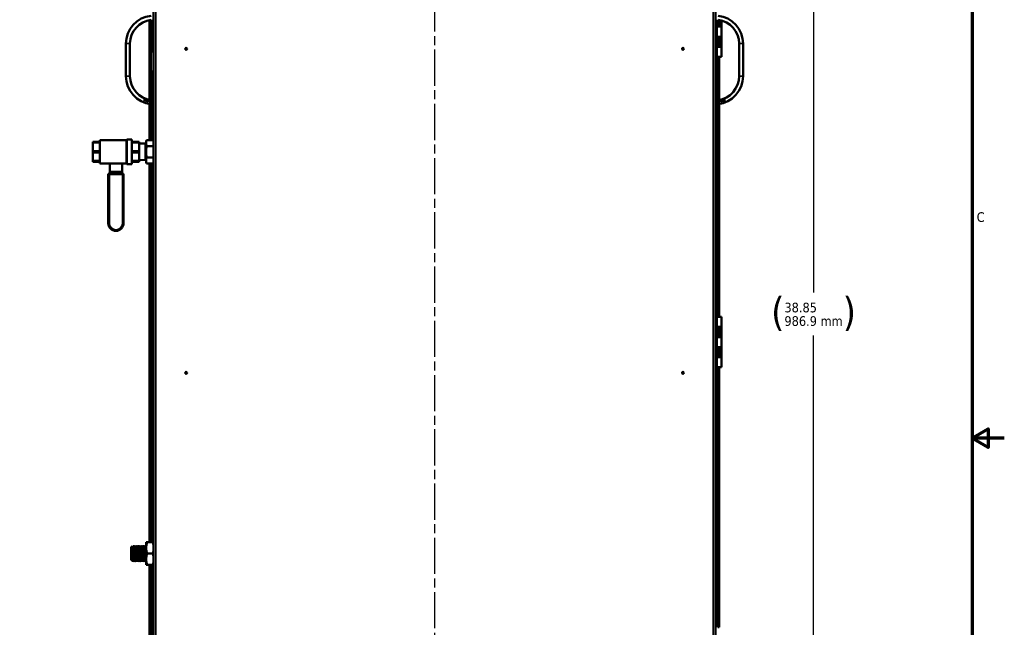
# Model space of a CAD drawing. Header units: inches. Extents: x 0 to 136, y 2 to 86.
# Tile 36 of 37: x 87 to 136, y 35 to 65. Entities that reach past the tile are written whole.
import ezdxf

# ---------------------------------------------------------------- set-up
doc = ezdxf.new("R2010")
doc.units = ezdxf.units.IN
doc.header["$LTSCALE"] = 4
doc.header["$MEASUREMENT"] = 0
doc.linetypes.add('CHAIN', pattern=[0.7087, 0.4724, -0.0591, 0.1181, -0.0591])
for name, color, linetype, lineweight in [('Border (ANSI)', 7, 'Continuous', 70), ('Centerline (ANSI)', 7, 'Continuous', 25), ('Dimension (ANSI)', 7, 'Continuous', 25), ('Visible (ANSI)', 7, 'Continuous', 50), ('Visible Narrow (ANSI)', 7, 'Continuous', 35)]:
    doc.layers.add(name, color=color, linetype=linetype, lineweight=lineweight)
doc.styles.add('Dimension Text', font='tahoma.ttf')
doc.dimstyles.new('Dual Dimension', dxfattribs={"dimscale": 4, "dimtxt": 0.12, "dimasz": 0.098425, "dimexe": 0.125, "dimexo": 0.0625, "dimgap": 0.031496, "dimtad": 0, "dimtih": 1, "dimtoh": 1, "dimrnd": 1e-08, "dimzin": 4, "dimdsep": 46, "dimtxsty": 'Dimension Text', "dimcen": 0.09, "dimdle": 0.393701, "dimclrd": 256, "dimclre": 256, "dimclrt": 256, "dimadec": 0, "dimazin": 1, "dimtfac": 1, "dimtofl": 0, "dimtmove": 0, "dimatfit": 3, "dimfxl": 1, "dimtolj": 1, "dimtzin": 4, "dimlwd": -1, "dimlwe": -1, "dimarcsym": 0})

# ---------------------------------------------------------------- blocks, each defined once
blk = doc.blocks.new('Borders Default Border')
at = {"layer": 'Border (ANSI)', "flags": 128}
for points in [[(0.5, 1), (0.5, 21), (33.5, 21), (33.5, 1), (0.5, 1)], [(33.9, 11), (33.5, 11), (33.7, 11.115), (33.7, 10.885), (33.5, 11)]]:
    blk.add_lwpolyline(points, dxfattribs=at)
at = {"layer": 'Border (ANSI)', "insert": (33.556, 13.688), "char_height": 0.12, "attachment_point": 7, "style": 'Dimension Text'}
blk.add_mtext('C', dxfattribs=at)
blk = doc.blocks.new('*D17')
at = {"layer": 'Defpoints', "color": 0, "transparency": 16777216}
for p in [(116.247, 69.603), (119.212, 30.751), (126.096, 30.751)]:
    blk.add_point(p, dxfattribs=at)
at = {"layer": 'Dimension (ANSI)', "transparency": 16777216}
for p, q in [((116.497, 69.603), (126.596, 69.603)), ((126.096, 69.21), (126.096, 51.255)), ((126.096, 31.144), (126.096, 49.099)), ((119.462, 30.751), (126.596, 30.751))]:
    blk.add_line(p, q, dxfattribs=at)
for points in [[(126.031, 69.21), (126.162, 69.21), (126.096, 69.603)], [(126.031, 31.144), (126.162, 31.144), (126.096, 30.751)]]:
    blk.add_solid(points, dxfattribs=at)
at = {"layer": 'Dimension (ANSI)', "transparency": 16777216, "insert": (126.096, 50.177), "char_height": 0.48, "attachment_point": 5, "style": 'Dimension Text'}
blk.add_mtext('\\A1;{\\H3.0x;(}\\S38.85^ 986.9 mm;{\\H3.0x;)}', dxfattribs=at)

msp = doc.modelspace()

# ---------------------------------------------------------------- linework, layer by layer
at = {"layer": 'Centerline (ANSI)', "linetype": 'CHAIN', "ltscale": 0.952448}
msp.add_line((107.212, 71.438), (107.212, 27.714), dxfattribs=at)
at = {"layer": 'Visible (ANSI)'}
for p, q in [((93.212, 29.251), (93.212, 68.251)), ((121.212, 68.251), (121.212, 29.251)), ((93.013, 60.837), (93.013, 64.814)), ((93.087, 63.251), (93.087, 64.826)), ((121.271, 64.826), (121.271, 62.981)), ((121.295, 64.565), (121.295, 64.826)), ((121.326, 64.481), (121.326, 64.826)), ((121.388, 64.818), (121.388, 64.481)), ((121.513, 64.79), (121.513, 64.481)), ((121.271, 64.565), (121.295, 64.565)), ((121.279, 63.981), (121.279, 64.481)), ((121.279, 64.481), (121.291, 64.481)), ((121.513, 64.481), (121.291, 64.481)), ((121.513, 64.481), (121.388, 64.481)), ((121.513, 64.481), (121.513, 63.981)), ((121.271, 63.898), (121.295, 63.898)), ((121.279, 63.981), (121.291, 63.981)), ((121.513, 63.981), (121.291, 63.981)), ((121.295, 63.565), (121.295, 63.898)), ((121.326, 63.481), (121.326, 63.981)), ((121.388, 63.981), (121.388, 63.481)), ((121.513, 63.981), (121.388, 63.981)), ((121.513, 63.981), (121.513, 63.481)), ((91.837, 62.016), (91.837, 63.635)), ((92.037, 63.635), (92.037, 62.016)), ((121.271, 63.565), (121.295, 63.565)), ((121.279, 62.981), (121.279, 63.481)), ((121.279, 63.481), (121.291, 63.481)), ((121.513, 63.481), (121.291, 63.481)), ((121.513, 63.481), (121.388, 63.481)), ((121.513, 63.481), (121.513, 62.981)), ((122.387, 62.016), (122.387, 63.635)), ((122.587, 63.635), (122.587, 62.016)), ((93.062, 62.276), (93.062, 63.226)), ((93.087, 63.251), (93.212, 63.251)), ((121.271, 62.981), (121.212, 62.981)), ((121.271, 62.981), (121.275, 62.981)), ((121.275, 62.981), (121.279, 62.981)), ((121.513, 62.981), (121.279, 62.981)), ((121.322, 62.919), (121.322, 62.981)), ((121.322, 62.919), (121.322, 60.826)), ((121.396, 62.919), (121.322, 62.919)), ((121.396, 62.919), (121.396, 62.981)), ((121.396, 62.919), (121.396, 60.835)), ((93.087, 62.251), (93.212, 62.251)), ((93.087, 60.826), (93.087, 62.251)), ((92.715, 60.826), (93.187, 60.826)), ((93.013, 58.828), (93.013, 60.634)), ((93.087, 60.051), (93.087, 60.726)), ((93.187, 60.826), (93.212, 60.826)), ((121.237, 60.826), (121.212, 60.826)), ((121.237, 60.826), (121.709, 60.826)), ((121.337, 60.726), (121.337, 60.051)), ((121.396, 60.632), (121.396, 50.032)), ((93.087, 58.828), (93.087, 60.051)), ((93.187, 59.951), (93.212, 59.951)), ((121.237, 59.951), (121.212, 59.951)), ((121.322, 59.998), (121.322, 50.032)), ((90.18, 58.743), (90.18, 58.706)), ((90.54, 58.743), (90.18, 58.743)), ((90.18, 58.287), (90.18, 58.706)), ((90.18, 58.706), (90.54, 58.706)), ((90.54, 58.836), (90.54, 57.665)), ((91.87, 58.836), (90.54, 58.836)), ((91.87, 58.836), (91.882, 58.848)), ((91.87, 58.836), (91.87, 57.665)), ((91.882, 58.866), (91.882, 57.636)), ((92.132, 58.866), (91.882, 58.866)), ((92.132, 58.866), (92.132, 57.636)), ((92.492, 58.743), (92.132, 58.743)), ((92.132, 58.706), (92.492, 58.706)), ((92.492, 58.743), (92.492, 58.706)), ((92.492, 58.706), (92.492, 58.287)), ((92.492, 58.659), (92.805, 58.668)), ((92.805, 57.831), (92.805, 58.671)), ((92.805, 58.671), (92.842, 58.671)), ((92.842, 58.751), (92.863, 58.828)), ((92.842, 58.684), (92.842, 58.751)), ((92.842, 58.251), (92.842, 58.684)), ((92.863, 58.828), (93.192, 58.828)), ((92.863, 58.539), (93.192, 58.539)), ((93.212, 58.751), (93.192, 58.828)), ((90.18, 58.287), (90.18, 58.214)), ((90.54, 58.287), (90.18, 58.287)), ((90.18, 57.795), (90.18, 58.214)), ((90.18, 58.214), (90.54, 58.214)), ((92.492, 58.287), (92.132, 58.287)), ((92.132, 58.214), (92.492, 58.214)), ((92.492, 58.287), (92.492, 58.214)), ((92.492, 58.214), (92.492, 57.795)), ((92.842, 57.818), (92.842, 58.251)), ((92.863, 57.962), (93.192, 57.962)), ((90.18, 57.795), (90.18, 57.759)), ((90.54, 57.795), (90.18, 57.795)), ((90.18, 57.759), (90.54, 57.759)), ((91.87, 57.665), (90.54, 57.665)), ((91.029, 57.665), (91.029, 57.277)), ((91.644, 57.665), (91.644, 57.277)), ((91.87, 57.665), (91.882, 57.653)), ((92.132, 57.636), (91.882, 57.636)), ((92.492, 57.795), (92.132, 57.795)), ((92.132, 57.759), (92.492, 57.759)), ((92.492, 57.843), (92.805, 57.833)), ((92.492, 57.795), (92.492, 57.759)), ((92.805, 57.831), (92.842, 57.831)), ((92.842, 57.751), (92.842, 57.818)), ((92.842, 57.751), (92.863, 57.673)), ((92.863, 57.673), (93.192, 57.673)), ((93.013, 38.813), (93.013, 57.673)), ((93.087, 38.813), (93.087, 57.673)), ((93.212, 57.751), (93.192, 57.673)), ((90.954, 54.696), (90.954, 57.114)), ((91.014, 57.174), (91.659, 57.174)), ((91.029, 57.272), (91.029, 57.277)), ((91.029, 57.272), (91.029, 57.174)), ((91.644, 57.272), (91.644, 57.277)), ((91.644, 57.272), (91.644, 57.174)), ((91.719, 57.114), (91.719, 54.696)), ((93.212, 57.001), (93.202, 57.001)), ((93.202, 54.301), (93.202, 57.001)), ((93.212, 54.301), (93.202, 54.301)), ((121.271, 50.032), (121.212, 50.032)), ((121.271, 50.032), (121.275, 50.032)), ((121.271, 50.032), (121.271, 47.532)), ((121.275, 50.032), (121.279, 50.032)), ((121.513, 50.032), (121.279, 50.032)), ((121.279, 49.532), (121.279, 50.032)), ((121.322, 50.032), (121.322, 50.032)), ((121.396, 50.032), (121.322, 50.032)), ((121.396, 50.032), (121.396, 50.032)), ((121.513, 50.032), (121.513, 49.532)), ((121.271, 49.449), (121.295, 49.449)), ((121.271, 49.116), (121.295, 49.116)), ((121.279, 49.532), (121.291, 49.532)), ((121.513, 49.532), (121.291, 49.532)), ((121.295, 49.116), (121.295, 49.449)), ((121.326, 49.032), (121.326, 49.532)), ((121.388, 49.532), (121.388, 49.032)), ((121.513, 49.532), (121.388, 49.532)), ((121.513, 49.532), (121.513, 49.032)), ((121.279, 48.532), (121.279, 49.032)), ((121.279, 49.032), (121.291, 49.032)), ((121.513, 49.032), (121.291, 49.032)), ((121.513, 49.032), (121.388, 49.032)), ((121.513, 49.032), (121.513, 48.532)), ((121.271, 48.449), (121.295, 48.449)), ((121.271, 48.116), (121.295, 48.116)), ((121.279, 48.532), (121.291, 48.532)), ((121.513, 48.532), (121.291, 48.532)), ((121.295, 48.116), (121.295, 48.449)), ((121.326, 48.032), (121.326, 48.532)), ((121.388, 48.532), (121.388, 48.032)), ((121.513, 48.532), (121.388, 48.532)), ((121.513, 48.532), (121.513, 48.032)), ((121.279, 47.532), (121.279, 48.032)), ((121.279, 48.032), (121.291, 48.032)), ((121.513, 48.032), (121.291, 48.032)), ((121.513, 48.032), (121.388, 48.032)), ((121.513, 48.032), (121.513, 47.532)), ((121.271, 47.532), (121.212, 47.532)), ((121.271, 47.532), (121.275, 47.532)), ((121.275, 47.532), (121.279, 47.532)), ((121.513, 47.532), (121.279, 47.532)), ((121.322, 47.47), (121.322, 47.532)), ((121.322, 47.47), (121.322, 34.583)), ((121.396, 47.47), (121.322, 47.47)), ((121.396, 47.47), (121.396, 47.532)), ((121.396, 47.47), (121.396, 34.583)), ((92.844, 38.813), (92.895, 38.813)), ((92.844, 38.532), (92.844, 38.813)), ((92.895, 38.813), (93.169, 38.813)), ((93.212, 38.813), (93.169, 38.813)), ((92.094, 38.563), (92.116, 38.585)), ((92.094, 37.938), (92.094, 38.563)), ((92.116, 38.585), (92.116, 38.521)), ((92.116, 38.585), (92.118, 38.585)), ((92.118, 38.585), (92.119, 38.587)), ((92.12, 38.589), (92.152, 38.621)), ((92.157, 38.251), (92.157, 38.516)), ((92.173, 38.585), (92.18, 38.585)), ((92.212, 38.626), (92.204, 38.626)), ((92.235, 38.585), (92.243, 38.585)), ((92.274, 38.626), (92.266, 38.626)), ((92.298, 38.585), (92.305, 38.585)), ((92.337, 38.626), (92.329, 38.626)), ((92.36, 38.585), (92.368, 38.585)), ((92.399, 38.626), (92.391, 38.626)), ((92.423, 38.585), (92.43, 38.585)), ((92.462, 38.626), (92.454, 38.626)), ((92.485, 38.585), (92.493, 38.585)), ((92.524, 38.626), (92.516, 38.626)), ((92.548, 38.585), (92.555, 38.585)), ((92.587, 38.626), (92.579, 38.626)), ((92.61, 38.585), (92.618, 38.585)), ((92.649, 38.626), (92.641, 38.626)), ((92.673, 38.585), (92.68, 38.585)), ((92.712, 38.626), (92.704, 38.626)), ((92.735, 38.585), (92.743, 38.585)), ((92.774, 38.626), (92.766, 38.626)), ((92.798, 38.585), (92.805, 38.585)), ((92.837, 38.626), (92.829, 38.626)), ((92.844, 37.969), (92.844, 38.532)), ((92.094, 37.938), (92.132, 37.9)), ((92.141, 37.916), (92.132, 37.9)), ((92.141, 37.916), (92.149, 37.916)), ((92.18, 37.876), (92.172, 37.876)), ((92.204, 37.916), (92.211, 37.916)), ((92.243, 37.876), (92.235, 37.876)), ((92.266, 37.916), (92.274, 37.916)), ((92.305, 37.876), (92.297, 37.876)), ((92.329, 37.916), (92.336, 37.916)), ((92.368, 37.876), (92.36, 37.876)), ((92.391, 37.916), (92.399, 37.916)), ((92.43, 37.876), (92.422, 37.876)), ((92.454, 37.916), (92.461, 37.916)), ((92.493, 37.876), (92.485, 37.876)), ((92.516, 37.916), (92.524, 37.916)), ((92.555, 37.876), (92.547, 37.876)), ((92.579, 37.916), (92.586, 37.916)), ((92.618, 37.876), (92.61, 37.876)), ((92.641, 37.916), (92.649, 37.916)), ((92.68, 37.876), (92.672, 37.876)), ((92.704, 37.916), (92.711, 37.916)), ((92.743, 37.876), (92.735, 37.876)), ((92.766, 37.916), (92.774, 37.916)), ((92.805, 37.876), (92.797, 37.876)), ((92.829, 37.916), (92.836, 37.916)), ((92.844, 37.969), (92.844, 37.688)), ((92.895, 38.251), (93.169, 38.251)), ((92.844, 37.688), (92.895, 37.688)), ((92.895, 37.688), (93.169, 37.688)), ((93.013, 31.251), (93.013, 37.688)), ((93.087, 31.651), (93.087, 37.688)), ((93.212, 37.688), (93.169, 37.688)), ((121.396, 34.583), (121.322, 34.583))]:
    msp.add_line(p, q, dxfattribs=at)
for centre in [(94.837, 63.376), (119.587, 63.376), (94.837, 47.251), (119.587, 47.251)]:
    msp.add_circle(centre, 0.045, dxfattribs=at)
for centre, radius, start, end in [((93.237, 63.635), 1.4, 96.1506, 180), ((93.237, 63.635), 1.2, 97.1808, 180), ((121.187, 63.635), 1.4, 0, 83.8494), ((121.187, 63.635), 1.2, 0, 82.8192), ((93.087, 63.226), 0.025, 90, 180), ((93.237, 62.016), 1.4, 180, 263.8494), ((93.237, 62.016), 1.2, 180, 262.8192), ((93.087, 62.276), 0.025, 180, 270), ((121.187, 62.016), 1.4, 276.1506, 0), ((121.187, 62.016), 1.2, 277.1808, 0), ((93.187, 60.726), 0.1, 90, 180), ((121.237, 60.726), 0.1, 0, 90), ((93.187, 60.051), 0.1, 180, 270), ((121.237, 60.051), 0.1, 270, 0), ((91.014, 57.114), 0.06, 90, 180), ((91.659, 57.114), 0.06, 0, 90), ((91.336, 54.696), 0.382, 180, 0)]:
    msp.add_arc(centre, radius, start, end, dxfattribs=at)
for points, weights in [([(92.842, 58.684), (92.842, 58.751), (92.863, 58.828)], [1, 1.04314139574, 1.01001874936]), ([(92.863, 58.539), (92.842, 58.617), (92.842, 58.684)], [1.01001874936, 1.04314139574, 1]), ([(92.842, 58.251), (92.842, 58.385), (92.863, 58.539)], [1, 1.04314139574, 1.01001874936]), ([(93.192, 58.828), (93.212, 58.751), (93.212, 58.684)], [1.01001874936, 1.04314139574, 1]), ([(93.212, 58.684), (93.212, 58.617), (93.192, 58.539)], [1, 1.04314139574, 1.01001874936]), ([(93.192, 58.539), (93.212, 58.385), (93.212, 58.251)], [1.01001874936, 1.04314139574, 1]), ([(92.863, 57.962), (92.842, 58.117), (92.842, 58.251)], [1.01001874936, 1.04314139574, 1]), ([(92.842, 57.818), (92.842, 57.885), (92.863, 57.962)], [1, 1.04314139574, 1.01001874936]), ([(93.212, 58.251), (93.212, 58.117), (93.192, 57.962)], [1, 1.04314139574, 1.01001874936]), ([(93.192, 57.962), (93.212, 57.885), (93.212, 57.818)], [1.01001874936, 1.04314139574, 1]), ([(92.863, 57.673), (92.842, 57.751), (92.842, 57.818)], [1.01001874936, 1.04314139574, 1]), ([(93.212, 57.818), (93.212, 57.751), (93.192, 57.673)], [1, 1.04314139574, 1.01001874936]), ([(92.895, 38.813), (92.844, 38.662), (92.844, 38.532)], [1.52036391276, 1.63796447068, 1.63796447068]), ([(93.212, 38.634), (93.201, 38.718), (93.169, 38.813)], [1.62050000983, 1.59264526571, 1.52036391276]), ([(92.837, 38.626), (92.84, 38.626), (92.844, 38.516)], [1, 0.923879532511, 1]), ([(92.844, 38.532), (92.844, 38.401), (92.895, 38.251)], [1.63796447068, 1.63796447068, 1.52036391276]), ([(93.169, 38.251), (93.201, 38.346), (93.212, 38.43)], [1.52036391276, 1.59264526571, 1.62050000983]), ([(92.844, 37.969), (92.844, 38.1), (92.895, 38.251)], [1.63796447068, 1.63796447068, 1.52036391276]), ([(92.895, 37.688), (92.844, 37.839), (92.844, 37.969)], [1.52036391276, 1.63796447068, 1.63796447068]), ([(93.212, 38.071), (93.201, 38.155), (93.169, 38.251)], [1.62050000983, 1.59264526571, 1.52036391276]), ([(93.169, 37.688), (93.201, 37.783), (93.212, 37.868)], [1.52036391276, 1.59264526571, 1.62050000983])]:
    msp.add_rational_spline(points, weights, degree=2, dxfattribs=at)
for points, weights, knots in [([(92.116, 38.521), (92.117, 38.506), (92.118, 38.487), (92.122, 38.389), (92.126, 38.251), (92.129, 38.112), (92.133, 38.014), (92.137, 37.916), (92.141, 37.916)], [0.975309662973, 0.984497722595, 1, 0.923879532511, 1, 0.923879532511, 1, 0.923879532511, 1], [0.03398173, 0.03398173, 0.03398173, 0.035, 0.035, 0.04, 0.04, 0.045, 0.045, 0.05, 0.05, 0.05]), ([(92.118, 38.585), (92.122, 38.585), (92.126, 38.487), (92.129, 38.389), (92.133, 38.251), (92.137, 38.112), (92.141, 38.014), (92.145, 37.923), (92.149, 37.917)], [1, 0.923879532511, 1, 0.923879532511, 1, 0.923879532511, 1, 0.928804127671, 0.990788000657], [0.03, 0.03, 0.03, 0.035, 0.035, 0.04, 0.04, 0.045, 0.045, 0.04967653, 0.04967653, 0.04967653]), ([(92.157, 38.516), (92.161, 38.406), (92.165, 38.251), (92.169, 38.095), (92.172, 37.985), (92.176, 37.876), (92.18, 37.876), (92.18, 37.876), (92.181, 37.876)], [1, 0.923879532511, 1, 0.923879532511, 1, 0.923879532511, 1, 0.995614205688, 0.991733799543], [0.075, 0.075, 0.075, 0.08, 0.08, 0.085, 0.085, 0.09, 0.09, 0.09028808, 0.09028808, 0.09028808]), ([(92.173, 38.585), (92.177, 38.578), (92.18, 38.487), (92.184, 38.389), (92.188, 38.251), (92.192, 38.112), (92.196, 38.014), (92.2, 37.916), (92.204, 37.916)], [0.990788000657, 0.928804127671, 1, 0.923879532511, 1, 0.923879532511, 1, 0.923879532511, 1], [0.07032347, 0.07032347, 0.07032347, 0.075, 0.075, 0.08, 0.08, 0.085, 0.085, 0.09, 0.09, 0.09]), ([(92.18, 38.585), (92.184, 38.585), (92.188, 38.487), (92.192, 38.389), (92.196, 38.251), (92.2, 38.112), (92.204, 38.014), (92.207, 37.923), (92.211, 37.917)], [1, 0.923879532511, 1, 0.923879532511, 1, 0.923879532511, 1, 0.928804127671, 0.990788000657], [0.07, 0.07, 0.07, 0.075, 0.075, 0.08, 0.08, 0.085, 0.085, 0.08967653, 0.08967653, 0.08967653]), ([(92.203, 38.625), (92.204, 38.626), (92.204, 38.626), (92.208, 38.626), (92.212, 38.516), (92.215, 38.406), (92.219, 38.251), (92.223, 38.095), (92.227, 37.985), (92.231, 37.876), (92.235, 37.876)], [0.991733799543, 0.995614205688, 1, 0.923879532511, 1, 0.923879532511, 1, 0.923879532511, 1, 0.923879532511, 1], [0.06971192, 0.06971192, 0.06971192, 0.07, 0.07, 0.075, 0.075, 0.08, 0.08, 0.085, 0.085, 0.09, 0.09, 0.09]), ([(92.212, 38.626), (92.215, 38.626), (92.219, 38.516), (92.223, 38.406), (92.227, 38.251), (92.231, 38.095), (92.235, 37.985), (92.239, 37.876), (92.243, 37.876), (92.243, 37.876), (92.243, 37.876)], [1, 0.923879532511, 1, 0.923879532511, 1, 0.923879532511, 1, 0.923879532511, 1, 0.995614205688, 0.991733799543], [0.11, 0.11, 0.11, 0.115, 0.115, 0.12, 0.12, 0.125, 0.125, 0.13, 0.13, 0.13028808, 0.13028808, 0.13028808]), ([(92.235, 38.585), (92.239, 38.578), (92.243, 38.487), (92.247, 38.389), (92.251, 38.251), (92.254, 38.112), (92.258, 38.014), (92.262, 37.916), (92.266, 37.916)], [0.990788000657, 0.928804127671, 1, 0.923879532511, 1, 0.923879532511, 1, 0.923879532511, 1], [0.11032347, 0.11032347, 0.11032347, 0.115, 0.115, 0.12, 0.12, 0.125, 0.125, 0.13, 0.13, 0.13]), ([(92.243, 38.585), (92.247, 38.585), (92.251, 38.487), (92.254, 38.389), (92.258, 38.251), (92.262, 38.112), (92.266, 38.014), (92.27, 37.923), (92.274, 37.917)], [1, 0.923879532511, 1, 0.923879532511, 1, 0.923879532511, 1, 0.928804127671, 0.990788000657], [0.11, 0.11, 0.11, 0.115, 0.115, 0.12, 0.12, 0.125, 0.125, 0.12967653, 0.12967653, 0.12967653]), ([(92.266, 38.625), (92.266, 38.626), (92.266, 38.626), (92.27, 38.626), (92.274, 38.516), (92.278, 38.406), (92.282, 38.251), (92.286, 38.095), (92.29, 37.985), (92.294, 37.876), (92.297, 37.876)], [0.991733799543, 0.995614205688, 1, 0.923879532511, 1, 0.923879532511, 1, 0.923879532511, 1, 0.923879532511, 1], [0.10971192, 0.10971192, 0.10971192, 0.11, 0.11, 0.115, 0.115, 0.12, 0.12, 0.125, 0.125, 0.13, 0.13, 0.13]), ([(92.274, 38.626), (92.278, 38.626), (92.282, 38.516), (92.286, 38.406), (92.29, 38.251), (92.294, 38.095), (92.297, 37.985), (92.301, 37.876), (92.305, 37.876), (92.305, 37.876), (92.306, 37.876)], [1, 0.923879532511, 1, 0.923879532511, 1, 0.923879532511, 1, 0.923879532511, 1, 0.995614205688, 0.991733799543], [0.15, 0.15, 0.15, 0.155, 0.155, 0.16, 0.16, 0.165, 0.165, 0.17, 0.17, 0.17028808, 0.17028808, 0.17028808]), ([(92.298, 38.585), (92.302, 38.578), (92.305, 38.487), (92.309, 38.389), (92.313, 38.251), (92.317, 38.112), (92.321, 38.014), (92.325, 37.916), (92.329, 37.916)], [0.990788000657, 0.928804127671, 1, 0.923879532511, 1, 0.923879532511, 1, 0.923879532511, 1], [0.15032347, 0.15032347, 0.15032347, 0.155, 0.155, 0.16, 0.16, 0.165, 0.165, 0.17, 0.17, 0.17]), ([(92.305, 38.585), (92.309, 38.585), (92.313, 38.487), (92.317, 38.389), (92.321, 38.251), (92.325, 38.112), (92.329, 38.014), (92.332, 37.923), (92.336, 37.917)], [1, 0.923879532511, 1, 0.923879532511, 1, 0.923879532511, 1, 0.928804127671, 0.990788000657], [0.15, 0.15, 0.15, 0.155, 0.155, 0.16, 0.16, 0.165, 0.165, 0.16967653, 0.16967653, 0.16967653]), ([(92.328, 38.625), (92.329, 38.626), (92.329, 38.626), (92.333, 38.626), (92.337, 38.516), (92.34, 38.406), (92.344, 38.251), (92.348, 38.095), (92.352, 37.985), (92.356, 37.876), (92.36, 37.876)], [0.991733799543, 0.995614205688, 1, 0.923879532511, 1, 0.923879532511, 1, 0.923879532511, 1, 0.923879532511, 1], [0.14971192, 0.14971192, 0.14971192, 0.15, 0.15, 0.155, 0.155, 0.16, 0.16, 0.165, 0.165, 0.17, 0.17, 0.17]), ([(92.337, 38.626), (92.34, 38.626), (92.344, 38.516), (92.348, 38.406), (92.352, 38.251), (92.356, 38.095), (92.36, 37.985), (92.364, 37.876), (92.368, 37.876), (92.368, 37.876), (92.368, 37.876)], [1, 0.923879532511, 1, 0.923879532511, 1, 0.923879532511, 1, 0.923879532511, 1, 0.995614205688, 0.991733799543], [0.19, 0.19, 0.19, 0.195, 0.195, 0.2, 0.2, 0.205, 0.205, 0.21, 0.21, 0.21028808, 0.21028808, 0.21028808]), ([(92.36, 38.585), (92.364, 38.578), (92.368, 38.487), (92.372, 38.389), (92.376, 38.251), (92.379, 38.112), (92.383, 38.014), (92.387, 37.916), (92.391, 37.916)], [0.990788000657, 0.928804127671, 1, 0.923879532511, 1, 0.923879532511, 1, 0.923879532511, 1], [0.19032347, 0.19032347, 0.19032347, 0.195, 0.195, 0.2, 0.2, 0.205, 0.205, 0.21, 0.21, 0.21]), ([(92.368, 38.585), (92.372, 38.585), (92.376, 38.487), (92.379, 38.389), (92.383, 38.251), (92.387, 38.112), (92.391, 38.014), (92.395, 37.923), (92.399, 37.917)], [1, 0.923879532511, 1, 0.923879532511, 1, 0.923879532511, 1, 0.928804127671, 0.990788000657], [0.19, 0.19, 0.19, 0.195, 0.195, 0.2, 0.2, 0.205, 0.205, 0.20967653, 0.20967653, 0.20967653]), ([(92.391, 38.625), (92.391, 38.626), (92.391, 38.626), (92.395, 38.626), (92.399, 38.516), (92.403, 38.406), (92.407, 38.251), (92.411, 38.095), (92.415, 37.985), (92.419, 37.876), (92.422, 37.876)], [0.991733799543, 0.995614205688, 1, 0.923879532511, 1, 0.923879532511, 1, 0.923879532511, 1, 0.923879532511, 1], [0.18971192, 0.18971192, 0.18971192, 0.19, 0.19, 0.195, 0.195, 0.2, 0.2, 0.205, 0.205, 0.21, 0.21, 0.21]), ([(92.399, 38.626), (92.403, 38.626), (92.407, 38.516), (92.411, 38.406), (92.415, 38.251), (92.419, 38.095), (92.422, 37.985), (92.426, 37.876), (92.43, 37.876), (92.43, 37.876), (92.431, 37.876)], [1, 0.923879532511, 1, 0.923879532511, 1, 0.923879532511, 1, 0.923879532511, 1, 0.995614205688, 0.991733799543], [0.23, 0.23, 0.23, 0.235, 0.235, 0.24, 0.24, 0.245, 0.245, 0.25, 0.25, 0.25028808, 0.25028808, 0.25028808]), ([(92.423, 38.585), (92.427, 38.578), (92.43, 38.487), (92.434, 38.389), (92.438, 38.251), (92.442, 38.112), (92.446, 38.014), (92.45, 37.916), (92.454, 37.916)], [0.990788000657, 0.928804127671, 1, 0.923879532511, 1, 0.923879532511, 1, 0.923879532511, 1], [0.23032347, 0.23032347, 0.23032347, 0.235, 0.235, 0.24, 0.24, 0.245, 0.245, 0.25, 0.25, 0.25]), ([(92.43, 38.585), (92.434, 38.585), (92.438, 38.487), (92.442, 38.389), (92.446, 38.251), (92.45, 38.112), (92.454, 38.014), (92.457, 37.923), (92.461, 37.917)], [1, 0.923879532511, 1, 0.923879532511, 1, 0.923879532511, 1, 0.928804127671, 0.990788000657], [0.23, 0.23, 0.23, 0.235, 0.235, 0.24, 0.24, 0.245, 0.245, 0.24967653, 0.24967653, 0.24967653]), ([(92.453, 38.625), (92.454, 38.626), (92.454, 38.626), (92.458, 38.626), (92.462, 38.516), (92.465, 38.406), (92.469, 38.251), (92.473, 38.095), (92.477, 37.985), (92.481, 37.876), (92.485, 37.876)], [0.991733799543, 0.995614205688, 1, 0.923879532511, 1, 0.923879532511, 1, 0.923879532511, 1, 0.923879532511, 1], [0.22971192, 0.22971192, 0.22971192, 0.23, 0.23, 0.235, 0.235, 0.24, 0.24, 0.245, 0.245, 0.25, 0.25, 0.25]), ([(92.462, 38.626), (92.465, 38.626), (92.469, 38.516), (92.473, 38.406), (92.477, 38.251), (92.481, 38.095), (92.485, 37.985), (92.489, 37.876), (92.493, 37.876), (92.493, 37.876), (92.493, 37.876)], [1, 0.923879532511, 1, 0.923879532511, 1, 0.923879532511, 1, 0.923879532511, 1, 0.995614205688, 0.991733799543], [0.27, 0.27, 0.27, 0.275, 0.275, 0.28, 0.28, 0.285, 0.285, 0.29, 0.29, 0.29028808, 0.29028808, 0.29028808]), ([(92.485, 38.585), (92.489, 38.578), (92.493, 38.487), (92.497, 38.389), (92.501, 38.251), (92.504, 38.112), (92.508, 38.014), (92.512, 37.916), (92.516, 37.916)], [0.990788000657, 0.928804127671, 1, 0.923879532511, 1, 0.923879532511, 1, 0.923879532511, 1], [0.27032347, 0.27032347, 0.27032347, 0.275, 0.275, 0.28, 0.28, 0.285, 0.285, 0.29, 0.29, 0.29]), ([(92.493, 38.585), (92.497, 38.585), (92.501, 38.487), (92.504, 38.389), (92.508, 38.251), (92.512, 38.112), (92.516, 38.014), (92.52, 37.923), (92.524, 37.917)], [1, 0.923879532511, 1, 0.923879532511, 1, 0.923879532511, 1, 0.928804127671, 0.990788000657], [0.27, 0.27, 0.27, 0.275, 0.275, 0.28, 0.28, 0.285, 0.285, 0.28967653, 0.28967653, 0.28967653]), ([(92.516, 38.625), (92.516, 38.626), (92.516, 38.626), (92.52, 38.626), (92.524, 38.516), (92.528, 38.406), (92.532, 38.251), (92.536, 38.095), (92.54, 37.985), (92.544, 37.876), (92.547, 37.876)], [0.991733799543, 0.995614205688, 1, 0.923879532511, 1, 0.923879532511, 1, 0.923879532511, 1, 0.923879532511, 1], [0.26971192, 0.26971192, 0.26971192, 0.27, 0.27, 0.275, 0.275, 0.28, 0.28, 0.285, 0.285, 0.29, 0.29, 0.29]), ([(92.524, 38.626), (92.528, 38.626), (92.532, 38.516), (92.536, 38.406), (92.54, 38.251), (92.544, 38.095), (92.547, 37.985), (92.551, 37.876), (92.555, 37.876), (92.555, 37.876), (92.556, 37.876)], [1, 0.923879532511, 1, 0.923879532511, 1, 0.923879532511, 1, 0.923879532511, 1, 0.995614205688, 0.991733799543], [0.31, 0.31, 0.31, 0.315, 0.315, 0.32, 0.32, 0.325, 0.325, 0.33, 0.33, 0.33028808, 0.33028808, 0.33028808]), ([(92.548, 38.585), (92.552, 38.578), (92.555, 38.487), (92.559, 38.389), (92.563, 38.251), (92.567, 38.112), (92.571, 38.014), (92.575, 37.916), (92.579, 37.916)], [0.990788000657, 0.928804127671, 1, 0.923879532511, 1, 0.923879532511, 1, 0.923879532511, 1], [0.31032347, 0.31032347, 0.31032347, 0.315, 0.315, 0.32, 0.32, 0.325, 0.325, 0.33, 0.33, 0.33]), ([(92.555, 38.585), (92.559, 38.585), (92.563, 38.487), (92.567, 38.389), (92.571, 38.251), (92.575, 38.112), (92.579, 38.014), (92.582, 37.923), (92.586, 37.917)], [1, 0.923879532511, 1, 0.923879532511, 1, 0.923879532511, 1, 0.928804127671, 0.990788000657], [0.31, 0.31, 0.31, 0.315, 0.315, 0.32, 0.32, 0.325, 0.325, 0.32967653, 0.32967653, 0.32967653]), ([(92.578, 38.625), (92.579, 38.626), (92.579, 38.626), (92.583, 38.626), (92.587, 38.516), (92.59, 38.406), (92.594, 38.251), (92.598, 38.095), (92.602, 37.985), (92.606, 37.876), (92.61, 37.876)], [0.991733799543, 0.995614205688, 1, 0.923879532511, 1, 0.923879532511, 1, 0.923879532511, 1, 0.923879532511, 1], [0.30971192, 0.30971192, 0.30971192, 0.31, 0.31, 0.315, 0.315, 0.32, 0.32, 0.325, 0.325, 0.33, 0.33, 0.33]), ([(92.587, 38.626), (92.59, 38.626), (92.594, 38.516), (92.598, 38.406), (92.602, 38.251), (92.606, 38.095), (92.61, 37.985), (92.614, 37.876), (92.618, 37.876), (92.618, 37.876), (92.618, 37.876)], [1, 0.923879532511, 1, 0.923879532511, 1, 0.923879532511, 1, 0.923879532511, 1, 0.995614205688, 0.991733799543], [0.35, 0.35, 0.35, 0.355, 0.355, 0.36, 0.36, 0.365, 0.365, 0.37, 0.37, 0.37028808, 0.37028808, 0.37028808]), ([(92.61, 38.585), (92.614, 38.578), (92.618, 38.487), (92.622, 38.389), (92.626, 38.251), (92.629, 38.112), (92.633, 38.014), (92.637, 37.916), (92.641, 37.916)], [0.990788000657, 0.928804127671, 1, 0.923879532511, 1, 0.923879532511, 1, 0.923879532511, 1], [0.35032347, 0.35032347, 0.35032347, 0.355, 0.355, 0.36, 0.36, 0.365, 0.365, 0.37, 0.37, 0.37]), ([(92.618, 38.585), (92.622, 38.585), (92.626, 38.487), (92.629, 38.389), (92.633, 38.251), (92.637, 38.112), (92.641, 38.014), (92.645, 37.923), (92.649, 37.917)], [1, 0.923879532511, 1, 0.923879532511, 1, 0.923879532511, 1, 0.928804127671, 0.990788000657], [0.35, 0.35, 0.35, 0.355, 0.355, 0.36, 0.36, 0.365, 0.365, 0.36967653, 0.36967653, 0.36967653]), ([(92.641, 38.625), (92.641, 38.626), (92.641, 38.626), (92.645, 38.626), (92.649, 38.516), (92.653, 38.406), (92.657, 38.251), (92.661, 38.095), (92.665, 37.985), (92.669, 37.876), (92.672, 37.876)], [0.991733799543, 0.995614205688, 1, 0.923879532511, 1, 0.923879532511, 1, 0.923879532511, 1, 0.923879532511, 1], [0.34971192, 0.34971192, 0.34971192, 0.35, 0.35, 0.355, 0.355, 0.36, 0.36, 0.365, 0.365, 0.37, 0.37, 0.37]), ([(92.649, 38.626), (92.653, 38.626), (92.657, 38.516), (92.661, 38.406), (92.665, 38.251), (92.669, 38.095), (92.672, 37.985), (92.676, 37.876), (92.68, 37.876), (92.68, 37.876), (92.681, 37.876)], [1, 0.923879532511, 1, 0.923879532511, 1, 0.923879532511, 1, 0.923879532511, 1, 0.995614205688, 0.991733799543], [0.39, 0.39, 0.39, 0.395, 0.395, 0.4, 0.4, 0.405, 0.405, 0.41, 0.41, 0.41028808, 0.41028808, 0.41028808]), ([(92.673, 38.585), (92.677, 38.578), (92.68, 38.487), (92.684, 38.389), (92.688, 38.251), (92.692, 38.112), (92.696, 38.014), (92.7, 37.916), (92.704, 37.916)], [0.990788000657, 0.928804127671, 1, 0.923879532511, 1, 0.923879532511, 1, 0.923879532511, 1], [0.39032347, 0.39032347, 0.39032347, 0.395, 0.395, 0.4, 0.4, 0.405, 0.405, 0.41, 0.41, 0.41]), ([(92.68, 38.585), (92.684, 38.585), (92.688, 38.487), (92.692, 38.389), (92.696, 38.251), (92.7, 38.112), (92.704, 38.014), (92.707, 37.923), (92.711, 37.917)], [1, 0.923879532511, 1, 0.923879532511, 1, 0.923879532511, 1, 0.928804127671, 0.990788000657], [0.39, 0.39, 0.39, 0.395, 0.395, 0.4, 0.4, 0.405, 0.405, 0.40967653, 0.40967653, 0.40967653]), ([(92.703, 38.625), (92.704, 38.626), (92.704, 38.626), (92.708, 38.626), (92.712, 38.516), (92.715, 38.406), (92.719, 38.251), (92.723, 38.095), (92.727, 37.985), (92.731, 37.876), (92.735, 37.876)], [0.991733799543, 0.995614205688, 1, 0.923879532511, 1, 0.923879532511, 1, 0.923879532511, 1, 0.923879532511, 1], [0.38971192, 0.38971192, 0.38971192, 0.39, 0.39, 0.395, 0.395, 0.4, 0.4, 0.405, 0.405, 0.41, 0.41, 0.41]), ([(92.712, 38.626), (92.715, 38.626), (92.719, 38.516), (92.723, 38.406), (92.727, 38.251), (92.731, 38.095), (92.735, 37.985), (92.739, 37.876), (92.743, 37.876), (92.743, 37.876), (92.743, 37.876)], [1, 0.923879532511, 1, 0.923879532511, 1, 0.923879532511, 1, 0.923879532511, 1, 0.995614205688, 0.991733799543], [0.43, 0.43, 0.43, 0.435, 0.435, 0.44, 0.44, 0.445, 0.445, 0.45, 0.45, 0.45028808, 0.45028808, 0.45028808]), ([(92.735, 38.585), (92.739, 38.578), (92.743, 38.487), (92.747, 38.389), (92.751, 38.251), (92.754, 38.112), (92.758, 38.014), (92.762, 37.916), (92.766, 37.916)], [0.990788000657, 0.928804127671, 1, 0.923879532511, 1, 0.923879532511, 1, 0.923879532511, 1], [0.43032347, 0.43032347, 0.43032347, 0.435, 0.435, 0.44, 0.44, 0.445, 0.445, 0.45, 0.45, 0.45]), ([(92.743, 38.585), (92.747, 38.585), (92.751, 38.487), (92.754, 38.389), (92.758, 38.251), (92.762, 38.112), (92.766, 38.014), (92.77, 37.923), (92.774, 37.917)], [1, 0.923879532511, 1, 0.923879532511, 1, 0.923879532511, 1, 0.928804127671, 0.990788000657], [0.43, 0.43, 0.43, 0.435, 0.435, 0.44, 0.44, 0.445, 0.445, 0.44967653, 0.44967653, 0.44967653]), ([(92.766, 38.625), (92.766, 38.626), (92.766, 38.626), (92.77, 38.626), (92.774, 38.516), (92.778, 38.406), (92.782, 38.251), (92.786, 38.095), (92.79, 37.985), (92.794, 37.876), (92.797, 37.876)], [0.991733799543, 0.995614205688, 1, 0.923879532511, 1, 0.923879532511, 1, 0.923879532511, 1, 0.923879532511, 1], [0.42971192, 0.42971192, 0.42971192, 0.43, 0.43, 0.435, 0.435, 0.44, 0.44, 0.445, 0.445, 0.45, 0.45, 0.45]), ([(92.774, 38.626), (92.778, 38.626), (92.782, 38.516), (92.786, 38.406), (92.79, 38.251), (92.794, 38.095), (92.797, 37.985), (92.801, 37.876), (92.805, 37.876), (92.805, 37.876), (92.806, 37.876)], [1, 0.923879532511, 1, 0.923879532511, 1, 0.923879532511, 1, 0.923879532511, 1, 0.995614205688, 0.991733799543], [0.47, 0.47, 0.47, 0.475, 0.475, 0.48, 0.48, 0.485, 0.485, 0.49, 0.49, 0.49028808, 0.49028808, 0.49028808]), ([(92.798, 38.585), (92.802, 38.578), (92.805, 38.487), (92.809, 38.389), (92.813, 38.251), (92.817, 38.112), (92.821, 38.014), (92.825, 37.916), (92.829, 37.916)], [0.990788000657, 0.928804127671, 1, 0.923879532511, 1, 0.923879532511, 1, 0.923879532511, 1], [0.47032347, 0.47032347, 0.47032347, 0.475, 0.475, 0.48, 0.48, 0.485, 0.485, 0.49, 0.49, 0.49]), ([(92.805, 38.585), (92.809, 38.585), (92.813, 38.487), (92.817, 38.389), (92.821, 38.251), (92.825, 38.112), (92.829, 38.014), (92.832, 37.923), (92.836, 37.917)], [1, 0.923879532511, 1, 0.923879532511, 1, 0.923879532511, 1, 0.928804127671, 0.990788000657], [0.47, 0.47, 0.47, 0.475, 0.475, 0.48, 0.48, 0.485, 0.485, 0.48967653, 0.48967653, 0.48967653]), ([(92.828, 38.625), (92.829, 38.626), (92.829, 38.626), (92.833, 38.626), (92.837, 38.516), (92.84, 38.406), (92.844, 38.251)], [0.991733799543, 0.995614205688, 1, 0.923879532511, 1, 0.923879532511, 1], [0.46971192, 0.46971192, 0.46971192, 0.47, 0.47, 0.475, 0.475, 0.48, 0.48, 0.48]), ([(92.157, 38.251), (92.161, 38.095), (92.165, 37.985), (92.169, 37.876), (92.172, 37.876)], [1, 0.923879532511, 1, 0.923879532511, 1], [0.04, 0.04, 0.04, 0.045, 0.045, 0.05, 0.05, 0.05])]:
    msp.add_rational_spline(points, weights, degree=2, knots=knots, dxfattribs=at)
for points, knots in [([(92.132, 37.9), (92.132, 37.9), (92.131, 37.902), (92.13, 37.915), (92.129, 37.931), (92.128, 37.98), (92.127, 38.012), (92.125, 38.085), (92.125, 38.125), (92.123, 38.212), (92.122, 38.257), (92.12, 38.344), (92.12, 38.385), (92.118, 38.441), (92.118, 38.459), (92.117, 38.493), (92.117, 38.508), (92.116, 38.521)], [-2.245559, -2.245559, -2.245559, -2.245559, -2.050315, -2.050315, -1.709562, -1.709562, -1.35835, -1.35835, -1.024453, -1.024453, -0.679626, -0.679626, -0.352475, -0.352475, -0.17809, -0.17809, 0, 0, 0, 0]), ([(92.119, 38.587), (92.12, 38.589), (92.121, 38.59), (92.124, 38.588), (92.126, 38.583), (92.131, 38.562), (92.134, 38.542), (92.139, 38.501), (92.14, 38.485), (92.144, 38.439), (92.147, 38.405), (92.15, 38.351), (92.152, 38.332), (92.155, 38.286), (92.156, 38.265), (92.157, 38.251)], [-0.7822329, -0.7822329, -0.7822329, -0.7822329, -0.710598, -0.710598, -0.5951964, -0.5951964, -0.4274163, -0.4274163, -0.3386691, -0.3386691, -0.1845043, -0.1845043, -0.1061235, -0.1061235, 0, 0, 0, 0]), ([(92.157, 38.516), (92.156, 38.536), (92.156, 38.553), (92.155, 38.582), (92.154, 38.593), (92.153, 38.615), (92.153, 38.621), (92.152, 38.621)], [-5.2972227, -5.2972227, -5.2972227, -5.2972227, -5.1464401, -5.1464401, -5.001588, -5.001588, -4.7806131, -4.7806131, -4.7806131, -4.7806131])]:
    msp.add_open_spline(points, degree=3, knots=knots, dxfattribs=at)
for points in [[(92.152, 38.621), (92.159, 38.609), (92.166, 38.597), (92.173, 38.585)], [(92.18, 38.585), (92.188, 38.598), (92.196, 38.612), (92.203, 38.625)], [(92.212, 38.625), (92.22, 38.612), (92.228, 38.598), (92.235, 38.585)], [(92.243, 38.585), (92.25, 38.598), (92.258, 38.612), (92.266, 38.625)], [(92.274, 38.625), (92.282, 38.612), (92.29, 38.598), (92.298, 38.585)], [(92.305, 38.585), (92.313, 38.598), (92.321, 38.612), (92.328, 38.625)], [(92.337, 38.625), (92.345, 38.612), (92.353, 38.598), (92.36, 38.585)], [(92.368, 38.585), (92.375, 38.598), (92.383, 38.612), (92.391, 38.625)], [(92.399, 38.625), (92.407, 38.612), (92.415, 38.598), (92.423, 38.585)], [(92.43, 38.585), (92.438, 38.598), (92.446, 38.612), (92.453, 38.625)], [(92.462, 38.625), (92.47, 38.612), (92.478, 38.598), (92.485, 38.585)], [(92.493, 38.585), (92.5, 38.598), (92.508, 38.612), (92.516, 38.625)], [(92.524, 38.625), (92.532, 38.612), (92.54, 38.598), (92.548, 38.585)], [(92.555, 38.585), (92.563, 38.598), (92.571, 38.612), (92.578, 38.625)], [(92.587, 38.625), (92.595, 38.612), (92.603, 38.598), (92.61, 38.585)], [(92.618, 38.585), (92.625, 38.598), (92.633, 38.612), (92.641, 38.625)], [(92.649, 38.625), (92.657, 38.612), (92.665, 38.598), (92.673, 38.585)], [(92.68, 38.585), (92.688, 38.598), (92.696, 38.612), (92.703, 38.625)], [(92.712, 38.625), (92.72, 38.612), (92.728, 38.598), (92.735, 38.585)], [(92.743, 38.585), (92.75, 38.598), (92.758, 38.612), (92.766, 38.625)], [(92.774, 38.625), (92.782, 38.612), (92.79, 38.598), (92.798, 38.585)], [(92.805, 38.585), (92.813, 38.598), (92.821, 38.612), (92.828, 38.625)], [(92.837, 38.625), (92.839, 38.621), (92.842, 38.617), (92.844, 38.612)], [(92.172, 37.876), (92.164, 37.89), (92.156, 37.903), (92.149, 37.917)], [(92.204, 37.916), (92.196, 37.903), (92.188, 37.889), (92.181, 37.876)], [(92.235, 37.876), (92.227, 37.89), (92.219, 37.903), (92.211, 37.917)], [(92.266, 37.916), (92.259, 37.903), (92.251, 37.889), (92.243, 37.876)], [(92.297, 37.876), (92.289, 37.89), (92.281, 37.903), (92.274, 37.917)], [(92.329, 37.916), (92.321, 37.903), (92.313, 37.889), (92.306, 37.876)], [(92.36, 37.876), (92.352, 37.89), (92.344, 37.903), (92.336, 37.917)], [(92.391, 37.916), (92.384, 37.903), (92.376, 37.889), (92.368, 37.876)], [(92.422, 37.876), (92.414, 37.89), (92.406, 37.903), (92.399, 37.917)], [(92.454, 37.916), (92.446, 37.903), (92.438, 37.889), (92.431, 37.876)], [(92.485, 37.876), (92.477, 37.89), (92.469, 37.903), (92.461, 37.917)], [(92.516, 37.916), (92.509, 37.903), (92.501, 37.889), (92.493, 37.876)], [(92.547, 37.876), (92.539, 37.89), (92.531, 37.903), (92.524, 37.917)], [(92.579, 37.916), (92.571, 37.903), (92.563, 37.889), (92.556, 37.876)], [(92.61, 37.876), (92.602, 37.89), (92.594, 37.903), (92.586, 37.917)], [(92.641, 37.916), (92.634, 37.903), (92.626, 37.889), (92.618, 37.876)], [(92.672, 37.876), (92.664, 37.89), (92.656, 37.903), (92.649, 37.917)], [(92.704, 37.916), (92.696, 37.903), (92.688, 37.889), (92.681, 37.876)], [(92.735, 37.876), (92.727, 37.89), (92.719, 37.903), (92.711, 37.917)], [(92.766, 37.916), (92.759, 37.903), (92.751, 37.889), (92.743, 37.876)], [(92.797, 37.876), (92.789, 37.89), (92.781, 37.903), (92.774, 37.917)], [(92.829, 37.916), (92.821, 37.903), (92.813, 37.889), (92.806, 37.876)], [(92.844, 37.902), (92.842, 37.907), (92.839, 37.912), (92.836, 37.917)]]:
    msp.add_open_spline(points, degree=3, dxfattribs=at)
at = {"layer": 'Visible Narrow (ANSI)'}
for p, q in [((93.326, 68.251), (93.326, 29.251)), ((121.099, 29.251), (121.099, 68.251)), ((93.127, 63.251), (93.127, 64.826)), ((121.275, 64.565), (121.275, 63.898)), ((92.037, 63.635), (91.837, 63.635)), ((121.275, 63.565), (121.275, 62.981)), ((122.587, 63.635), (122.387, 63.635)), ((93.087, 63.251), (93.087, 62.251)), ((121.283, 62.981), (121.283, 60.826)), ((91.837, 62.016), (92.037, 62.016)), ((93.127, 60.826), (93.127, 62.251)), ((122.387, 62.016), (122.587, 62.016)), ((93.187, 60.826), (93.187, 59.951)), ((121.237, 59.951), (121.237, 60.826)), ((93.127, 58.828), (93.127, 59.971)), ((121.283, 59.962), (121.283, 50.032)), ((93.127, 38.813), (93.127, 57.673)), ((91.014, 57.114), (90.954, 57.114)), ((91.014, 57.174), (91.014, 57.114)), ((91.659, 57.114), (91.014, 57.114)), ((91.014, 57.114), (91.014, 54.696)), ((91.029, 57.277), (91.644, 57.277)), ((91.644, 57.272), (91.029, 57.272)), ((91.659, 57.114), (91.659, 57.174)), ((91.659, 54.696), (91.659, 57.114)), ((91.719, 57.114), (91.659, 57.114)), ((91.014, 54.696), (90.954, 54.696)), ((91.659, 54.696), (91.719, 54.696)), ((121.275, 50.032), (121.275, 49.449)), ((121.275, 49.116), (121.275, 48.449)), ((121.275, 48.116), (121.275, 47.532)), ((121.283, 47.532), (121.283, 34.583)), ((93.127, 31.73), (93.127, 37.688))]:
    msp.add_line(p, q, dxfattribs=at)
for centre, radius, start, end in [((93.237, 62.016), 1.3, 246.3249, 263.3742), ((121.187, 62.016), 1.3, 276.6258, 293.6751), ((91.336, 54.696), 0.322, 180, 0)]:
    msp.add_arc(centre, radius, start, end, dxfattribs=at)

# ---------------------------------------------------------------- block references
at = {"xscale": 4, "yscale": 4, "zscale": 4}
msp.add_blockref('Borders Default Border', (0, 0), dxfattribs=at)

# ---------------------------------------------------------------- dimensions: what is measured, and where the dimension line sits
at = {"layer": 'Dimension (ANSI)'}
dim = msp.add_linear_dim(base=(126.096, 30.751), p1=(116.247, 69.603), p2=(119.212, 30.751), angle=270, text='{\\H3.0x;(}\\S<>^ 986.9 mm;{\\H3.0x;)}', dimstyle='Dual Dimension', override={"dimgap": 0.031496, "dimdec": 2, "dimpost": '\\X', "dimtol": 0, "dimlim": 0, "dimtp": 0, "dimtm": 0, "dimtdec": 2, "dimatfit": 1}, dxfattribs=at)
dim.commit()
dim.dimension.update_dxf_attribs({"geometry": '*D17', "text_midpoint": (126.096, 50.177), "dimtype": 160})

doc.saveas('drawing.dxf')
